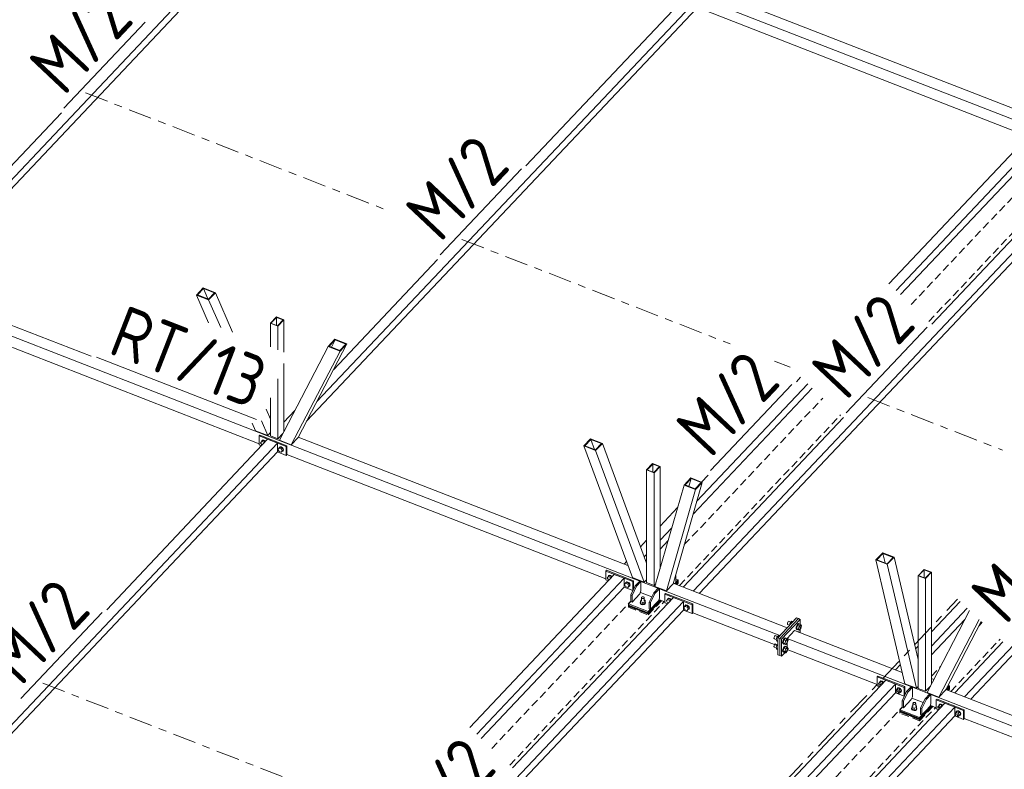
# Model space of a CAD drawing. Header units: millimetres. Extents: x -681 to 506, y -45 to 794.
# Tile 21 of 256: x -147 to -71, y 190 to 247. Entities that reach past the tile are written whole.
import ezdxf

# ---------------------------------------------------------------- set-up
doc = ezdxf.new("R2010")
doc.units = ezdxf.units.MM
doc.header["$LTSCALE"] = 0.6
for name, pattern in [('VERDECKT2', [1.5, 1, -0.5]), ('XKITLINE00', [0]), ('XKITLINE03', [6, 3, -1, 1, -1])]:
    doc.linetypes.add(name, pattern=pattern)
for name, color, linetype, lineweight in [('Bolt', 7, 'Continuous', 0), ('Part', 2, 'Continuous', 0), ('PartMark', 3, 'Continuous', 0), ('S-GRID', 1, 'Continuous', 0)]:
    doc.layers.add(name, color=color, linetype=linetype, lineweight=lineweight)
doc.styles.add('ISOCPEUR', font='ISOCPEUR.TTF')

msp = doc.modelspace()

# ---------------------------------------------------------------- linework, layer by layer
at = {"layer": 'Bolt', "color": 3, "linetype": 'XKITLINE00', "lineweight": 0}
for p, q in [((-128.705, 214.791), (-128.623, 214.887)), ((-128.623, 214.631), (-128.705, 214.791)), ((-128.644, 214.872), (-128.621, 214.941)), ((-128.642, 214.864), (-128.644, 214.872)), ((-128.551, 214.963), (-128.623, 214.887)), ((-128.623, 214.887), (-128.459, 214.822)), ((-128.579, 214.614), (-128.623, 214.631)), ((-128.621, 214.941), (-128.557, 214.974)), ((-128.621, 214.941), (-128.604, 214.96)), ((-128.539, 214.992), (-128.604, 214.96)), ((-128.557, 214.974), (-128.469, 214.961)), ((-128.386, 214.899), (-128.551, 214.963)), ((-128.451, 214.979), (-128.539, 214.992)), ((-128.469, 214.961), (-128.381, 214.905)), ((-128.386, 214.899), (-128.459, 214.822)), ((-128.459, 214.822), (-128.432, 214.77)), ((-128.364, 214.924), (-128.451, 214.979)), ((-128.36, 214.846), (-128.386, 214.899)), ((-128.381, 214.905), (-128.346, 214.86)), ((-128.329, 214.879), (-128.364, 214.924)), ((-127.375, 214.272), (-127.293, 214.368)), ((-127.293, 214.112), (-127.375, 214.272)), ((-127.315, 214.353), (-127.291, 214.422)), ((-127.313, 214.345), (-127.315, 214.353)), ((-127.221, 214.444), (-127.293, 214.368)), ((-127.293, 214.368), (-127.129, 214.304)), ((-127.129, 214.048), (-127.293, 214.112)), ((-127.291, 214.422), (-127.227, 214.455)), ((-127.291, 214.422), (-127.274, 214.441)), ((-127.209, 214.473), (-127.274, 214.441)), ((-127.227, 214.455), (-127.139, 214.442)), ((-127.057, 214.38), (-127.221, 214.444)), ((-127.122, 214.46), (-127.209, 214.473)), ((-127.139, 214.442), (-127.051, 214.386)), ((-127.057, 214.38), (-127.129, 214.304)), ((-127.129, 214.304), (-127.046, 214.144)), ((-127.046, 214.144), (-127.129, 214.048)), ((-127.057, 214.125), (-127.129, 214.048)), ((-127.034, 214.405), (-127.122, 214.46)), ((-127.051, 214.114), (-127.065, 214.116)), ((-126.974, 214.22), (-127.057, 214.38)), ((-126.974, 214.22), (-127.057, 214.125)), ((-127.051, 214.386), (-126.987, 214.304)), ((-126.987, 214.146), (-127.051, 214.114)), ((-126.974, 214.22), (-127.046, 214.144)), ((-126.969, 214.322), (-127.034, 214.405)), ((-126.987, 214.304), (-126.963, 214.216)), ((-126.963, 214.216), (-126.987, 214.146)), ((-126.987, 214.146), (-126.969, 214.165)), ((-126.946, 214.234), (-126.969, 214.322)), ((-126.969, 214.165), (-126.946, 214.234)), ((-102.013, 204.38), (-101.931, 204.475)), ((-101.931, 204.22), (-102.013, 204.38)), ((-101.952, 204.46), (-101.929, 204.53)), ((-101.95, 204.453), (-101.952, 204.46)), ((-101.859, 204.551), (-101.931, 204.475)), ((-101.931, 204.475), (-101.766, 204.411)), ((-101.887, 204.203), (-101.931, 204.22)), ((-101.929, 204.53), (-101.864, 204.562)), ((-101.929, 204.53), (-101.911, 204.548)), ((-101.847, 204.581), (-101.911, 204.548)), ((-101.864, 204.562), (-101.777, 204.549)), ((-101.694, 204.487), (-101.859, 204.551)), ((-101.759, 204.567), (-101.847, 204.581)), ((-101.777, 204.549), (-101.689, 204.494)), ((-101.694, 204.487), (-101.766, 204.411)), ((-101.766, 204.411), (-101.739, 204.359)), ((-101.671, 204.512), (-101.759, 204.567)), ((-101.667, 204.435), (-101.694, 204.487)), ((-101.689, 204.494), (-101.654, 204.449)), ((-101.637, 204.467), (-101.671, 204.512)), ((-100.683, 203.861), (-100.601, 203.956)), ((-100.622, 203.942), (-100.599, 204.011)), ((-100.62, 203.934), (-100.622, 203.942)), ((-100.529, 204.033), (-100.601, 203.956)), ((-100.601, 203.956), (-100.436, 203.892)), ((-100.599, 204.011), (-100.535, 204.044)), ((-100.599, 204.011), (-100.582, 204.029)), ((-100.517, 204.062), (-100.582, 204.029)), ((-100.535, 204.044), (-100.447, 204.03)), ((-100.364, 203.969), (-100.529, 204.033)), ((-100.429, 204.049), (-100.517, 204.062)), ((-100.447, 204.03), (-100.359, 203.975)), ((-100.364, 203.969), (-100.436, 203.892)), ((-100.341, 203.993), (-100.429, 204.049)), ((-100.282, 203.809), (-100.364, 203.969)), ((-100.359, 203.975), (-100.294, 203.892)), ((-100.277, 203.911), (-100.341, 203.993)), ((-100.601, 203.701), (-100.683, 203.861)), ((-100.436, 203.637), (-100.601, 203.701)), ((-100.436, 203.892), (-100.354, 203.732)), ((-100.354, 203.732), (-100.436, 203.637)), ((-100.364, 203.713), (-100.436, 203.637)), ((-100.359, 203.702), (-100.373, 203.704)), ((-100.282, 203.809), (-100.364, 203.713)), ((-100.294, 203.735), (-100.359, 203.702)), ((-100.282, 203.809), (-100.354, 203.732)), ((-100.294, 203.892), (-100.271, 203.804)), ((-100.271, 203.804), (-100.294, 203.735)), ((-100.294, 203.735), (-100.277, 203.753)), ((-100.254, 203.823), (-100.277, 203.911)), ((-100.277, 203.753), (-100.254, 203.823)), ((-99.484, 202.462), (-99.454, 202.528)), ((-99.458, 202.396), (-99.484, 202.462)), ((-99.484, 202.437), (-99.484, 202.462)), ((-99.484, 202.437), (-99.458, 202.37)), ((-99.454, 202.528), (-99.447, 202.532)), ((-99.443, 202.668), (-99.447, 202.544)), ((-99.447, 202.544), (-99.282, 202.48)), ((-99.447, 202.4), (-99.447, 202.544)), ((-99.443, 202.668), (-99.389, 202.686)), ((-99.389, 202.853), (-99.373, 202.888)), ((-99.376, 202.817), (-99.389, 202.853)), ((-99.389, 202.605), (-99.389, 202.853)), ((-99.336, 202.79), (-99.376, 202.817)), ((-99.373, 202.888), (-99.332, 202.914)), ((-99.281, 202.78), (-99.336, 202.79)), ((-99.332, 202.914), (-99.276, 202.922)), ((-99.114, 202.539), (-99.282, 202.48)), ((-99.282, 202.48), (-99.282, 202.336)), ((-99.225, 202.788), (-99.281, 202.78)), ((-99.276, 202.922), (-99.221, 202.912)), ((-99.183, 202.814), (-99.225, 202.788)), ((-99.221, 202.912), (-99.181, 202.885)), ((-99.167, 202.849), (-99.183, 202.814)), ((-99.181, 202.885), (-99.167, 202.849)), ((-99.167, 202.602), (-99.167, 202.849)), ((-99.167, 202.685), (-99.109, 202.663)), ((-99.109, 202.663), (-99.114, 202.539)), ((-99.114, 202.539), (-99.114, 202.395)), ((-99.114, 202.395), (-99.109, 202.519)), ((-99.109, 202.663), (-99.109, 202.519)), ((-99.109, 202.531), (-99.098, 202.523)), ((-99.073, 202.457), (-99.102, 202.391)), ((-99.102, 202.365), (-99.073, 202.431)), ((-99.098, 202.523), (-99.073, 202.457)), ((-99.073, 202.431), (-99.073, 202.457)), ((-97.454, 202.601), (-97.371, 202.697)), ((-97.371, 202.441), (-97.454, 202.601)), ((-97.393, 202.682), (-97.369, 202.751)), ((-97.391, 202.674), (-97.393, 202.682)), ((-97.299, 202.773), (-97.371, 202.697)), ((-97.371, 202.697), (-97.207, 202.633)), ((-97.327, 202.424), (-97.371, 202.441)), ((-97.369, 202.751), (-97.305, 202.784)), ((-97.369, 202.751), (-97.352, 202.77)), ((-97.288, 202.802), (-97.352, 202.77)), ((-97.305, 202.784), (-97.217, 202.771)), ((-97.135, 202.709), (-97.299, 202.773)), ((-97.2, 202.789), (-97.288, 202.802)), ((-97.217, 202.771), (-97.129, 202.715)), ((-97.135, 202.709), (-97.207, 202.633)), ((-97.207, 202.633), (-97.18, 202.58)), ((-97.112, 202.734), (-97.2, 202.789)), ((-97.108, 202.656), (-97.135, 202.709)), ((-97.129, 202.715), (-97.094, 202.671)), ((-97.077, 202.689), (-97.112, 202.734)), ((-99.385, 202.347), (-99.458, 202.396)), ((-99.458, 202.37), (-99.385, 202.321)), ((-99.447, 202.4), (-99.282, 202.336)), ((-99.283, 202.327), (-99.385, 202.347)), ((-99.385, 202.321), (-99.283, 202.302)), ((-99.179, 202.344), (-99.283, 202.327)), ((-99.283, 202.302), (-99.179, 202.318)), ((-99.282, 202.336), (-99.114, 202.395)), ((-99.102, 202.391), (-99.179, 202.344)), ((-99.179, 202.318), (-99.102, 202.365)), ((-96.124, 202.082), (-96.041, 202.178)), ((-96.041, 201.923), (-96.124, 202.082)), ((-96.063, 202.163), (-96.039, 202.233)), ((-96.061, 202.155), (-96.063, 202.163)), ((-95.969, 202.254), (-96.041, 202.178)), ((-96.041, 202.178), (-95.877, 202.114)), ((-95.877, 201.858), (-96.041, 201.923)), ((-96.039, 202.233), (-95.975, 202.265)), ((-96.039, 202.233), (-96.022, 202.251)), ((-95.958, 202.283), (-96.022, 202.251)), ((-95.975, 202.265), (-95.887, 202.252)), ((-95.805, 202.19), (-95.969, 202.254)), ((-95.87, 202.27), (-95.958, 202.283)), ((-95.887, 202.252), (-95.799, 202.197)), ((-95.805, 202.19), (-95.877, 202.114)), ((-95.877, 202.114), (-95.795, 201.954)), ((-95.795, 201.954), (-95.877, 201.858)), ((-95.805, 201.935), (-95.877, 201.858)), ((-95.782, 202.215), (-95.87, 202.27)), ((-95.799, 201.924), (-95.813, 201.926)), ((-95.723, 202.03), (-95.805, 202.19)), ((-95.723, 202.03), (-95.805, 201.935)), ((-95.799, 202.197), (-95.735, 202.114)), ((-95.735, 201.956), (-95.799, 201.924)), ((-95.723, 202.03), (-95.795, 201.954)), ((-95.718, 202.132), (-95.782, 202.215)), ((-95.735, 202.114), (-95.711, 202.026)), ((-95.711, 202.026), (-95.735, 201.956)), ((-95.735, 201.956), (-95.718, 201.975)), ((-95.694, 202.044), (-95.718, 202.132)), ((-95.718, 201.975), (-95.694, 202.044)), ((-88.115, 200.954), (-88.14, 200.89)), ((-88.08, 201.004), (-88.115, 200.954)), ((-88.046, 201.027), (-88.08, 201.004)), ((-88.046, 201.027), (-87.875, 200.961)), ((-87.975, 200.725), (-87.925, 200.908)), ((-87.925, 200.908), (-87.805, 201.035)), ((-87.925, 200.908), (-87.835, 200.873)), ((-87.805, 201.035), (-87.716, 201)), ((-88.14, 200.89), (-88.149, 200.829)), ((-88.149, 200.829), (-88.14, 200.788)), ((-88.14, 200.788), (-88.115, 200.777)), ((-88.115, 200.777), (-88.114, 200.777)), ((-88.115, 200.777), (-87.977, 200.723)), ((-87.468, 200.598), (-87.485, 200.486)), ((-87.485, 200.486), (-87.468, 200.411)), ((-87.422, 200.716), (-87.468, 200.598)), ((-87.468, 200.411), (-87.422, 200.391)), ((-87.447, 200.471), (-87.43, 200.583)), ((-87.43, 200.396), (-87.447, 200.471)), ((-87.38, 200.695), (-87.44, 200.479)), ((-87.44, 200.479), (-87.38, 200.389)), ((-87.44, 200.479), (-87.298, 200.423)), ((-87.43, 200.583), (-87.384, 200.701)), ((-87.384, 200.376), (-87.43, 200.396)), ((-87.358, 200.808), (-87.422, 200.716)), ((-87.422, 200.391), (-87.421, 200.392)), ((-87.422, 200.391), (-87.384, 200.376)), ((-87.384, 200.701), (-87.32, 200.793)), ((-87.37, 200.385), (-87.384, 200.376)), ((-87.26, 200.822), (-87.38, 200.695)), ((-87.38, 200.695), (-87.238, 200.64)), ((-87.38, 200.389), (-87.238, 200.334)), ((-87.295, 200.85), (-87.358, 200.808)), ((-87.32, 200.793), (-87.257, 200.835)), ((-87.308, 200.203), (-87.295, 200.212)), ((-87.298, 200.423), (-87.238, 200.64)), ((-87.238, 200.334), (-87.298, 200.423)), ((-87.295, 200.85), (-87.257, 200.835)), ((-87.295, 200.212), (-87.257, 200.197)), ((-87.27, 200.188), (-87.257, 200.197)), ((-87.26, 200.822), (-87.118, 200.767)), ((-87.257, 200.835), (-87.21, 200.816)), ((-87.257, 200.197), (-87.21, 200.177)), ((-87.238, 200.64), (-87.118, 200.767)), ((-87.118, 200.46), (-87.238, 200.334)), ((-87.21, 200.816), (-87.207, 200.802)), ((-87.21, 200.177), (-87.207, 200.164)), ((-87.118, 200.767), (-87.058, 200.677)), ((-87.058, 200.677), (-87.118, 200.46)), ((-89.178, 199.791), (-89.187, 199.73)), ((-89.187, 199.73), (-89.178, 199.689)), ((-89.152, 199.855), (-89.178, 199.791)), ((-89.178, 199.689), (-89.152, 199.678)), ((-89.118, 199.905), (-89.152, 199.855)), ((-89.152, 199.678), (-89.152, 199.678)), ((-89.152, 199.678), (-89.013, 199.624)), ((-89.083, 199.928), (-89.118, 199.905)), ((-89.083, 199.928), (-88.912, 199.862)), ((-88.962, 199.809), (-89.022, 199.592)), ((-89.022, 199.592), (-88.962, 199.502)), ((-89.022, 199.592), (-88.886, 199.539)), ((-88.842, 199.936), (-88.962, 199.809)), ((-88.962, 199.809), (-88.873, 199.774)), ((-88.962, 199.502), (-88.886, 199.473)), ((-88.842, 199.936), (-88.753, 199.901)), ((-88.506, 199.499), (-88.523, 199.387)), ((-88.459, 199.617), (-88.506, 199.499)), ((-88.485, 199.372), (-88.468, 199.484)), ((-88.418, 199.596), (-88.478, 199.38)), ((-88.468, 199.484), (-88.421, 199.602)), ((-88.396, 199.709), (-88.459, 199.617)), ((-88.421, 199.602), (-88.358, 199.694)), ((-88.298, 199.723), (-88.418, 199.596)), ((-88.418, 199.596), (-88.275, 199.541)), ((-88.332, 199.751), (-88.396, 199.709)), ((-88.358, 199.694), (-88.294, 199.736)), ((-88.335, 199.324), (-88.275, 199.541)), ((-88.332, 199.751), (-88.294, 199.736)), ((-88.298, 199.723), (-88.155, 199.668)), ((-88.294, 199.736), (-88.248, 199.717)), ((-88.275, 199.541), (-88.155, 199.668)), ((-88.248, 199.717), (-88.245, 199.703)), ((-88.155, 199.668), (-88.095, 199.578)), ((-88.095, 199.578), (-88.155, 199.361)), ((-89.178, 199.152), (-89.187, 199.091)), ((-89.187, 199.091), (-89.178, 199.05)), ((-89.152, 199.217), (-89.178, 199.152)), ((-89.178, 199.05), (-89.152, 199.04)), ((-89.118, 199.267), (-89.152, 199.217)), ((-89.152, 199.04), (-89.152, 199.04)), ((-89.152, 199.04), (-89.013, 198.985)), ((-89.083, 199.29), (-89.118, 199.267)), ((-89.083, 199.29), (-88.912, 199.223)), ((-88.962, 199.171), (-89.022, 198.954)), ((-89.022, 198.954), (-88.962, 198.864)), ((-89.022, 198.954), (-88.886, 198.901)), ((-88.886, 199.252), (-88.962, 199.171)), ((-88.962, 199.171), (-88.886, 199.141)), ((-88.962, 198.864), (-88.886, 198.834)), ((-88.523, 199.387), (-88.506, 199.312)), ((-88.506, 198.86), (-88.523, 198.749)), ((-88.523, 198.749), (-88.506, 198.673)), ((-88.506, 199.312), (-88.459, 199.292)), ((-88.459, 198.978), (-88.506, 198.86)), ((-88.506, 198.673), (-88.459, 198.654)), ((-88.468, 199.297), (-88.485, 199.372)), ((-88.485, 198.734), (-88.468, 198.846)), ((-88.468, 198.658), (-88.485, 198.734)), ((-88.478, 199.38), (-88.418, 199.29)), ((-88.478, 199.38), (-88.335, 199.324)), ((-88.418, 198.958), (-88.478, 198.741)), ((-88.478, 198.741), (-88.418, 198.652)), ((-88.478, 198.741), (-88.335, 198.686)), ((-88.421, 199.277), (-88.468, 199.297)), ((-88.468, 198.846), (-88.421, 198.963)), ((-88.421, 198.639), (-88.468, 198.658)), ((-88.459, 199.292), (-88.458, 199.293)), ((-88.459, 199.292), (-88.421, 199.277)), ((-88.396, 199.07), (-88.459, 198.978)), ((-88.459, 198.654), (-88.458, 198.654)), ((-88.459, 198.654), (-88.421, 198.639)), ((-88.408, 199.286), (-88.421, 199.277)), ((-88.421, 198.963), (-88.358, 199.056)), ((-88.408, 198.648), (-88.421, 198.639)), ((-88.418, 199.29), (-88.275, 199.234)), ((-88.298, 199.085), (-88.418, 198.958)), ((-88.418, 198.958), (-88.275, 198.902)), ((-88.418, 198.652), (-88.275, 198.596)), ((-88.332, 199.112), (-88.396, 199.07)), ((-88.358, 199.056), (-88.294, 199.098)), ((-88.275, 199.234), (-88.335, 199.324)), ((-88.335, 198.686), (-88.275, 198.902)), ((-88.275, 198.596), (-88.335, 198.686)), ((-88.332, 199.112), (-88.294, 199.098)), ((-88.298, 199.085), (-88.155, 199.029)), ((-88.294, 199.098), (-88.248, 199.078)), ((-88.155, 199.361), (-88.275, 199.234)), ((-88.275, 198.902), (-88.155, 199.029)), ((-88.155, 198.723), (-88.275, 198.596)), ((-88.248, 199.078), (-88.245, 199.064)), ((-88.155, 199.029), (-88.095, 198.94)), ((-88.095, 198.94), (-88.155, 198.723)), ((-81.054, 196.309), (-81.031, 196.379)), ((-81.053, 196.303), (-80.961, 196.4)), ((-81.031, 196.379), (-80.967, 196.411)), ((-81.031, 196.379), (-81.014, 196.397)), ((-80.949, 196.429), (-81.014, 196.397)), ((-80.967, 196.411), (-80.879, 196.398)), ((-80.796, 196.336), (-80.961, 196.4)), ((-80.861, 196.416), (-80.949, 196.429)), ((-80.879, 196.398), (-80.791, 196.343)), ((-80.774, 196.361), (-80.861, 196.416)), ((-80.739, 196.316), (-80.774, 196.361)), ((-81.135, 196.207), (-81.053, 196.303)), ((-81.106, 196.149), (-81.135, 196.207)), ((-81.112, 196.131), (-81.099, 196.169)), ((-81.099, 196.083), (-81.112, 196.131)), ((-81.099, 196.169), (-81.053, 196.217)), ((-81.099, 196.169), (-81.065, 196.186)), ((-81.065, 196.039), (-81.099, 196.083)), ((-81.065, 196.186), (-81.017, 196.179)), ((-81.024, 196.013), (-81.065, 196.039)), ((-81.053, 196.303), (-81.054, 196.309)), ((-80.889, 196.238), (-81.053, 196.303)), ((-81.017, 196.179), (-80.97, 196.149)), ((-80.97, 196.149), (-80.937, 196.107)), ((-80.889, 196.238), (-80.796, 196.336)), ((-80.862, 196.186), (-80.889, 196.238)), ((-80.769, 196.284), (-80.796, 196.336)), ((-80.791, 196.343), (-80.756, 196.298)), ((-79.806, 195.688), (-79.723, 195.784)), ((-79.776, 195.631), (-79.806, 195.688)), ((-79.782, 195.612), (-79.769, 195.65)), ((-79.769, 195.565), (-79.782, 195.612)), ((-79.769, 195.65), (-79.723, 195.699)), ((-79.769, 195.65), (-79.735, 195.667)), ((-79.735, 195.667), (-79.687, 195.66)), ((-79.725, 195.79), (-79.701, 195.86)), ((-79.723, 195.784), (-79.725, 195.79)), ((-79.723, 195.784), (-79.631, 195.881)), ((-79.723, 195.784), (-79.559, 195.72)), ((-79.701, 195.86), (-79.637, 195.892)), ((-79.701, 195.86), (-79.684, 195.878)), ((-79.687, 195.66), (-79.64, 195.63)), ((-79.619, 195.911), (-79.684, 195.878)), ((-79.64, 195.63), (-79.605, 195.586)), ((-79.637, 195.892), (-79.549, 195.879)), ((-79.467, 195.817), (-79.631, 195.881)), ((-79.532, 195.898), (-79.619, 195.911)), ((-79.559, 195.72), (-79.467, 195.817)), ((-79.559, 195.72), (-79.477, 195.56)), ((-79.549, 195.879), (-79.461, 195.824)), ((-79.444, 195.842), (-79.532, 195.898)), ((-79.477, 195.56), (-79.384, 195.658)), ((-79.384, 195.658), (-79.467, 195.817)), ((-79.467, 195.562), (-79.384, 195.658)), ((-79.461, 195.824), (-79.397, 195.741)), ((-79.379, 195.759), (-79.444, 195.842)), ((-79.397, 195.741), (-79.373, 195.653)), ((-79.373, 195.653), (-79.397, 195.584)), ((-79.397, 195.584), (-79.379, 195.602)), ((-79.356, 195.672), (-79.379, 195.759)), ((-79.379, 195.602), (-79.356, 195.672)), ((-79.735, 195.52), (-79.769, 195.565)), ((-79.687, 195.49), (-79.735, 195.52)), ((-79.64, 195.483), (-79.687, 195.49)), ((-79.605, 195.501), (-79.64, 195.483)), ((-79.625, 195.49), (-79.559, 195.464)), ((-79.605, 195.586), (-79.592, 195.538)), ((-79.605, 195.501), (-79.559, 195.549)), ((-79.592, 195.538), (-79.605, 195.501)), ((-79.559, 195.464), (-79.467, 195.562)), ((-79.559, 195.464), (-79.477, 195.56)), ((-79.461, 195.551), (-79.475, 195.553)), ((-79.397, 195.584), (-79.461, 195.551)), ((-78.583, 194.31), (-78.553, 194.376)), ((-78.558, 194.244), (-78.583, 194.31)), ((-78.583, 194.285), (-78.583, 194.31)), ((-78.583, 194.285), (-78.558, 194.218)), ((-78.484, 194.194), (-78.558, 194.244)), ((-78.558, 194.218), (-78.484, 194.169)), ((-78.553, 194.376), (-78.546, 194.38)), ((-78.542, 194.515), (-78.546, 194.392)), ((-78.546, 194.392), (-78.382, 194.327)), ((-78.546, 194.248), (-78.546, 194.392)), ((-78.546, 194.248), (-78.382, 194.184)), ((-78.542, 194.515), (-78.489, 194.534)), ((-78.489, 194.7), (-78.473, 194.736)), ((-78.475, 194.664), (-78.489, 194.7)), ((-78.489, 194.453), (-78.489, 194.7)), ((-78.382, 194.175), (-78.484, 194.194)), ((-78.484, 194.169), (-78.382, 194.15)), ((-78.435, 194.638), (-78.475, 194.664)), ((-78.473, 194.736), (-78.431, 194.761)), ((-78.38, 194.627), (-78.435, 194.638)), ((-78.431, 194.761), (-78.375, 194.77)), ((-78.213, 194.387), (-78.382, 194.327)), ((-78.382, 194.327), (-78.382, 194.184)), ((-78.382, 194.184), (-78.213, 194.243)), ((-78.279, 194.191), (-78.382, 194.175)), ((-78.382, 194.15), (-78.279, 194.166)), ((-78.324, 194.636), (-78.38, 194.627)), ((-78.375, 194.77), (-78.32, 194.76)), ((-78.283, 194.662), (-78.324, 194.636)), ((-78.32, 194.76), (-78.28, 194.733)), ((-78.267, 194.697), (-78.283, 194.662)), ((-78.28, 194.733), (-78.267, 194.697)), ((-78.202, 194.239), (-78.279, 194.191)), ((-78.279, 194.166), (-78.202, 194.213)), ((-78.267, 194.45), (-78.267, 194.697)), ((-78.267, 194.533), (-78.209, 194.511)), ((-78.209, 194.511), (-78.213, 194.387)), ((-78.213, 194.387), (-78.213, 194.243)), ((-78.213, 194.243), (-78.209, 194.367)), ((-78.209, 194.511), (-78.209, 194.367)), ((-78.209, 194.378), (-78.198, 194.371)), ((-78.172, 194.304), (-78.202, 194.239)), ((-78.202, 194.213), (-78.172, 194.279)), ((-78.198, 194.371), (-78.172, 194.304)), ((-78.172, 194.279), (-78.172, 194.304)), ((-76.576, 194.428), (-76.494, 194.524)), ((-76.546, 194.371), (-76.576, 194.428)), ((-76.552, 194.352), (-76.54, 194.39)), ((-76.54, 194.305), (-76.552, 194.352)), ((-76.54, 194.39), (-76.494, 194.439)), ((-76.54, 194.39), (-76.505, 194.408)), ((-76.505, 194.26), (-76.54, 194.305)), ((-76.505, 194.408), (-76.457, 194.401)), ((-76.465, 194.235), (-76.505, 194.26)), ((-76.495, 194.531), (-76.471, 194.6)), ((-76.493, 194.524), (-76.495, 194.531)), ((-76.494, 194.524), (-76.401, 194.622)), ((-76.329, 194.46), (-76.494, 194.524)), ((-76.471, 194.6), (-76.407, 194.633)), ((-76.471, 194.6), (-76.454, 194.618)), ((-76.457, 194.401), (-76.41, 194.371)), ((-76.39, 194.651), (-76.454, 194.618)), ((-76.41, 194.371), (-76.377, 194.328)), ((-76.407, 194.633), (-76.319, 194.619)), ((-76.237, 194.558), (-76.401, 194.622)), ((-76.302, 194.638), (-76.39, 194.651)), ((-76.329, 194.46), (-76.237, 194.558)), ((-76.302, 194.407), (-76.329, 194.46)), ((-76.319, 194.619), (-76.231, 194.564)), ((-76.214, 194.582), (-76.302, 194.638)), ((-76.21, 194.505), (-76.237, 194.558)), ((-76.231, 194.564), (-76.196, 194.519)), ((-76.179, 194.538), (-76.214, 194.582)), ((-75.164, 194.005), (-75.072, 194.103)), ((-75.141, 194.081), (-75.077, 194.114)), ((-75.141, 194.081), (-75.124, 194.1)), ((-75.06, 194.132), (-75.124, 194.1)), ((-75.077, 194.114), (-74.989, 194.101)), ((-74.907, 194.039), (-75.072, 194.103)), ((-74.972, 194.119), (-75.06, 194.132)), ((-74.989, 194.101), (-74.901, 194.045)), ((-74.884, 194.064), (-74.972, 194.119)), ((-75.246, 193.91), (-75.164, 194.005)), ((-75.216, 193.852), (-75.246, 193.91)), ((-75.223, 193.834), (-75.21, 193.871)), ((-75.21, 193.786), (-75.223, 193.834)), ((-75.21, 193.871), (-75.164, 193.92)), ((-75.21, 193.871), (-75.175, 193.889)), ((-75.175, 193.742), (-75.21, 193.786)), ((-75.175, 193.889), (-75.128, 193.882)), ((-75.128, 193.712), (-75.175, 193.742)), ((-75.165, 194.012), (-75.141, 194.081)), ((-75.163, 194.006), (-75.165, 194.012)), ((-75.164, 194.005), (-74.999, 193.941)), ((-75.128, 193.882), (-75.08, 193.852)), ((-75.08, 193.704), (-75.128, 193.712)), ((-75.08, 193.852), (-75.045, 193.807)), ((-75.045, 193.722), (-75.08, 193.704)), ((-75.066, 193.712), (-74.999, 193.686)), ((-75.045, 193.807), (-75.033, 193.76)), ((-75.045, 193.722), (-74.999, 193.771)), ((-75.033, 193.76), (-75.045, 193.722)), ((-74.999, 193.941), (-74.907, 194.039)), ((-74.999, 193.941), (-74.917, 193.781)), ((-74.999, 193.686), (-74.907, 193.784)), ((-74.999, 193.686), (-74.917, 193.781)), ((-74.917, 193.781), (-74.825, 193.879)), ((-74.901, 193.773), (-74.915, 193.775)), ((-74.825, 193.879), (-74.907, 194.039)), ((-74.907, 193.784), (-74.825, 193.879)), ((-74.901, 194.045), (-74.837, 193.963)), ((-74.837, 193.805), (-74.901, 193.773)), ((-74.82, 193.981), (-74.884, 194.064)), ((-74.837, 193.963), (-74.814, 193.875)), ((-74.814, 193.875), (-74.837, 193.805)), ((-74.837, 193.805), (-74.82, 193.823)), ((-74.796, 193.893), (-74.82, 193.981)), ((-74.82, 193.823), (-74.796, 193.893))]:
    msp.add_line(p, q, dxfattribs=at)
at = {"layer": 'Part', "color": 2, "linetype": 'XKITLINE00', "lineweight": 0}
for p, q in [((-150.879, 270.947), (-67.143, 238.285)), ((-151.463, 231.262), (-124.099, 260.248)), ((-151.1, 230.966), (-124.099, 259.567)), ((-124.383, 217.957), (-95.127, 248.947)), ((-108.281, 236.115), (-95.887, 249.244)), ((-93.529, 249.413), (-68.145, 239.512)), ((-125.173, 216.439), (-95.127, 248.266)), ((-94.405, 248.068), (-69.86, 238.494)), ((-150.454, 233.432), (-144.053, 240.212)), ((-80.328, 227.039), (-69.195, 238.832)), ((-79.778, 226.52), (-68.435, 238.536)), ((-79.438, 226.2), (-68.435, 237.855)), ((-183.158, 236.754), (-99.422, 204.093)), ((-95.403, 203.361), (-63.876, 236.757)), ((-77.029, 223.925), (-64.635, 237.054)), ((-94.933, 203.177), (-63.876, 236.076)), ((-123.105, 220.413), (-115.081, 228.912)), ((-42.978, 228.606), (-74.505, 195.209)), ((-74.036, 195.026), (-42.978, 227.925)), ((-133.134, 226.718), (-133.653, 226.168)), ((-133.134, 226.718), (-132.19, 226.349)), ((-154.875, 226.558), (-141.765, 221.444)), ((-133.653, 226.168), (-132.709, 225.8)), ((-133.653, 226.168), (-132.726, 224.037)), ((-133.572, 226.178), (-133.11, 226.667)), ((-133.572, 226.178), (-132.732, 225.851)), ((-133.11, 226.667), (-132.761, 225.862)), ((-132.271, 226.339), (-133.11, 226.667)), ((-132.732, 225.851), (-132.271, 226.339)), ((-132.19, 226.349), (-132.709, 225.8)), ((-130.869, 223.312), (-132.19, 226.349)), ((-155.656, 225.176), (-128.831, 214.713)), ((-132.709, 225.8), (-131.782, 223.668)), ((-127.495, 224.476), (-127.956, 223.988)), ((-127.91, 223.995), (-127.484, 224.447)), ((-127.495, 224.476), (-126.925, 224.254)), ((-127.484, 224.447), (-127.484, 223.829)), ((-126.971, 224.247), (-127.484, 224.447)), ((-127.956, 223.988), (-127.956, 222.176)), ((-127.956, 223.988), (-127.386, 223.765)), ((-127.91, 223.995), (-127.397, 223.795)), ((-127.397, 223.795), (-126.971, 224.247)), ((-126.925, 224.254), (-127.386, 223.765)), ((-127.386, 223.765), (-127.386, 221.954)), ((-126.925, 221.774), (-126.925, 224.254)), ((-123.505, 222.21), (-127.262, 214.993)), ((-122.069, 222.402), (-125.826, 215.185)), ((-122.986, 222.759), (-123.505, 222.21)), ((-123.505, 222.21), (-122.588, 221.852)), ((-123.425, 222.22), (-122.964, 222.709)), ((-123.425, 222.22), (-122.61, 221.903)), ((-122.964, 222.709), (-123.253, 222.153)), ((-122.986, 222.759), (-122.069, 222.402)), ((-122.149, 222.391), (-122.964, 222.709)), ((-122.61, 221.903), (-122.149, 222.391)), ((-122.588, 221.852), (-122.069, 222.402)), ((-122.588, 221.852), (-126.345, 214.636)), ((-126.925, 215.64), (-126.925, 220.879)), ((-127.386, 219.697), (-127.386, 215.084)), ((-95.136, 210.252), (-86.578, 219.317)), ((-87.458, 219.486), (-87.128, 219.836)), ((-95.415, 209.275), (-86.238, 218.996)), ((-127.956, 218.236), (-127.956, 215.306)), ((-127.956, 216.612), (-128.29, 217.38)), ((-126.925, 216.366), (-126.083, 217.258)), ((-129.354, 216.281), (-129.107, 215.713)), ((-128.648, 216.461), (-128.163, 215.345)), ((-96.163, 203.657), (-83.829, 216.722)), ((-128.163, 215.345), (-129.107, 215.713)), ((-128.774, 215.371), (-128.831, 215.31)), ((-128.831, 215.31), (-126.742, 214.495)), ((-128.831, 214.629), (-128.831, 215.31)), ((-126.684, 214.556), (-128.774, 215.371)), ((-128.163, 215.345), (-127.956, 215.564)), ((-127.004, 215.488), (-127.386, 215.084)), ((-126.925, 215.656), (-126.918, 215.653)), ((-156.662, 183.764), (-127.407, 214.754)), ((-140.56, 201.922), (-128.166, 215.051)), ((-128.831, 214.629), (-128.636, 214.553)), ((-127.407, 214.754), (-128.166, 215.051)), ((-127.386, 215.084), (-127.956, 215.306)), ((-127.407, 214.073), (-127.407, 214.754)), ((-127.262, 214.993), (-126.345, 214.636)), ((-126.684, 214.556), (-126.742, 214.495)), ((-126.684, 213.875), (-126.684, 214.556)), ((-126.345, 214.636), (-125.826, 215.185)), ((-125.808, 215.22), (-100.425, 205.319)), ((-103.31, 215.085), (-103.829, 214.535)), ((-103.749, 214.546), (-103.288, 215.034)), ((-103.31, 215.085), (-102.393, 214.727)), ((-103.288, 215.034), (-102.999, 214.253)), ((-102.473, 214.716), (-103.288, 215.034)), ((-102.934, 214.228), (-102.473, 214.716)), ((-102.393, 214.727), (-102.912, 214.178)), ((-98.984, 205.497), (-102.393, 214.727)), ((-157.453, 182.246), (-127.407, 214.073)), ((-127.407, 214.073), (-126.742, 213.814)), ((-126.742, 214.495), (-126.742, 213.814)), ((-126.742, 213.814), (-126.684, 213.875)), ((-126.684, 213.875), (-102.139, 204.301)), ((-103.829, 214.535), (-102.912, 214.178)), ((-103.829, 214.535), (-100.082, 204.392)), ((-103.749, 214.546), (-102.934, 214.228)), ((-102.912, 214.178), (-99.166, 204.034)), ((-98.523, 213.176), (-98.984, 212.687)), ((-98.938, 212.694), (-98.512, 213.146)), ((-98.523, 213.176), (-97.953, 212.953)), ((-98.512, 213.146), (-98.512, 212.528)), ((-97.999, 212.946), (-98.512, 213.146)), ((-98.984, 212.687), (-98.984, 204.005)), ((-98.984, 212.687), (-98.414, 212.465)), ((-98.938, 212.694), (-98.425, 212.494)), ((-98.425, 212.494), (-97.999, 212.946)), ((-97.953, 212.953), (-98.414, 212.465)), ((-98.414, 212.465), (-98.414, 203.783)), ((-97.953, 205.082), (-97.953, 212.953)), ((-94.761, 211.75), (-94.259, 212.283)), ((-96.108, 211.524), (-98.345, 203.714)), ((-94.712, 211.731), (-96.948, 203.921)), ((-95.59, 212.073), (-96.108, 211.524)), ((-96.108, 211.524), (-95.231, 211.181)), ((-96.031, 211.535), (-95.57, 212.024)), ((-96.031, 211.535), (-95.251, 211.231)), ((-95.57, 212.024), (-95.742, 211.423)), ((-95.59, 212.073), (-94.712, 211.731)), ((-94.79, 211.719), (-95.57, 212.024)), ((-95.251, 211.231), (-94.79, 211.719)), ((-95.231, 211.181), (-94.712, 211.731)), ((-95.231, 211.181), (-97.467, 203.372)), ((-97.953, 208.369), (-96.602, 209.801)), ((-97.953, 207.268), (-97.054, 208.22)), ((-99.457, 206.777), (-98.984, 207.277)), ((-97.953, 206.587), (-97.334, 207.243)), ((-80.811, 206.309), (-81.33, 205.759)), ((-81.252, 205.771), (-80.791, 206.259)), ((-80.811, 206.309), (-79.934, 205.967)), ((-80.791, 206.259), (-80.619, 205.524)), ((-80.011, 205.955), (-80.791, 206.259)), ((-100.723, 205.435), (-100.539, 205.63)), ((-99.164, 205.985), (-98.984, 206.176)), ((-81.33, 205.759), (-80.453, 205.417)), ((-81.33, 205.759), (-79.094, 196.205)), ((-81.252, 205.771), (-80.473, 205.467)), ((-80.473, 205.467), (-80.011, 205.955)), ((-79.934, 205.967), (-80.453, 205.417)), ((-78.089, 198.086), (-79.934, 205.967)), ((-102.082, 204.96), (-102.139, 204.899)), ((-102.139, 204.899), (-100.049, 204.084)), ((-102.139, 204.218), (-102.139, 204.899)), ((-99.992, 204.145), (-102.082, 204.96)), ((-80.453, 205.417), (-78.216, 195.863)), ((-77.628, 205.026), (-78.089, 204.537)), ((-78.043, 204.544), (-77.617, 204.996)), ((-77.628, 205.026), (-77.058, 204.803)), ((-77.617, 204.996), (-77.617, 204.378)), ((-77.104, 204.796), (-77.617, 204.996)), ((-77.53, 204.344), (-77.104, 204.796)), ((-77.519, 204.315), (-77.058, 204.803)), ((-77.058, 204.803), (-77.058, 196.193)), ((-112.607, 192.847), (-101.474, 204.639)), ((-112.057, 192.328), (-100.714, 204.343)), ((-102.139, 204.218), (-101.944, 204.142)), ((-100.714, 204.343), (-101.474, 204.639)), ((-100.714, 203.662), (-100.714, 204.343)), ((-99.166, 204.034), (-100.082, 204.392)), ((-99.992, 204.145), (-100.049, 204.084)), ((-100.049, 204.084), (-100.049, 203.403)), ((-99.992, 203.499), (-99.992, 204.145)), ((-99.517, 204.13), (-99.862, 203.763)), ((-99.422, 204.093), (-99.767, 203.726)), ((-99.422, 204.093), (-99.517, 204.13)), ((-99.422, 203.369), (-99.422, 204.093)), ((-99.422, 204.092), (-97.997, 203.537)), ((-99.166, 204.034), (-98.984, 204.227)), ((-98.414, 203.783), (-98.984, 204.005)), ((-96.938, 203.959), (-88.156, 200.534)), ((-96.833, 203.918), (-96.555, 204.212)), ((-96.728, 204.029), (-96.833, 203.918)), ((-96.774, 203.895), (-96.555, 204.127)), ((-96.774, 203.895), (-96.555, 204.127)), ((-96.774, 203.895), (-96.555, 204.127)), ((-96.728, 204.54), (-96.772, 204.536)), ((-96.767, 204.555), (-96.728, 204.54)), ((-96.762, 203.891), (-96.555, 204.11)), ((-96.762, 203.891), (-96.555, 204.11)), ((-96.745, 203.884), (-96.555, 204.084)), ((-96.745, 203.884), (-96.555, 204.084)), ((-96.728, 204.54), (-96.728, 204.029)), ((-96.728, 204.28), (-96.555, 204.212)), ((-96.715, 203.872), (-96.555, 204.042)), ((-96.715, 203.872), (-96.555, 204.042)), ((-96.555, 204.127), (-96.556, 204.127)), ((-96.555, 204.127), (-96.556, 204.127)), ((-96.555, 204.212), (-96.555, 204.127)), ((-96.555, 204.042), (-96.555, 204.127)), ((-96.555, 204.11), (-96.555, 204.127)), ((-96.555, 204.11), (-96.555, 204.084)), ((-96.555, 204.084), (-96.555, 204.042)), ((-78.089, 204.537), (-77.519, 204.315)), ((-78.089, 204.537), (-78.089, 195.855)), ((-78.043, 204.544), (-77.53, 204.344)), ((-77.519, 204.315), (-77.519, 195.633)), ((-111.717, 192.007), (-100.714, 203.662)), ((-100.714, 203.662), (-100.049, 203.403)), ((-99.862, 203.763), (-100.208, 203.057)), ((-99.767, 203.726), (-100.113, 203.02)), ((-100.049, 203.403), (-100.028, 203.426)), ((-99.862, 203.763), (-99.767, 203.726)), ((-99.508, 203.15), (-99.422, 203.369)), ((-99.465, 203.258), (-98.581, 202.914)), ((-98.438, 203.208), (-98.783, 202.501)), ((-98.092, 203.574), (-98.438, 203.208)), ((-98.438, 203.208), (-98.343, 203.171)), ((-98.286, 203.919), (-98.414, 203.783)), ((-98.345, 203.714), (-97.467, 203.372)), ((-97.997, 203.537), (-98.343, 203.171)), ((-97.997, 203.537), (-98.092, 203.574)), ((-97.997, 203.537), (-88.732, 199.923)), ((-97.997, 202.813), (-97.997, 203.537)), ((-97.522, 203.181), (-97.58, 203.12)), ((-95.432, 202.366), (-97.522, 203.181)), ((-97.467, 203.372), (-96.948, 203.921)), ((-127.682, 169.168), (-96.155, 202.564)), ((-109.308, 189.733), (-96.915, 202.861)), ((-100.208, 202.546), (-100.381, 202.363)), ((-100.113, 203.02), (-100.208, 203.057)), ((-100.208, 203.057), (-100.208, 202.546)), ((-100.113, 202.509), (-100.208, 202.546)), ((-99.508, 203.15), (-100.113, 202.509)), ((-100.113, 202.509), (-100.113, 203.02)), ((-98.861, 201.77), (-97.996, 202.686)), ((-98.861, 201.685), (-97.938, 202.663)), ((-98.688, 202.464), (-98.783, 202.501)), ((-98.783, 202.501), (-98.783, 201.99)), ((-98.343, 203.171), (-98.688, 202.464)), ((-98.083, 202.594), (-98.688, 201.953)), ((-98.688, 201.953), (-98.688, 202.464)), ((-97.938, 202.663), (-98.452, 202.118)), ((-97.938, 202.663), (-98.452, 202.118)), ((-98.452, 202.101), (-97.926, 202.658)), ((-98.452, 202.101), (-97.926, 202.658)), ((-98.452, 202.075), (-97.908, 202.651)), ((-98.452, 202.075), (-97.908, 202.651)), ((-98.452, 202.033), (-97.879, 202.64)), ((-98.452, 202.033), (-97.879, 202.64)), ((-98.083, 202.594), (-97.997, 202.813)), ((-98.04, 202.703), (-97.997, 202.686)), ((-97.996, 202.685), (-97.58, 202.523)), ((-97.58, 203.12), (-95.49, 202.305)), ((-97.58, 202.439), (-97.58, 203.12)), ((-97.58, 202.439), (-97.385, 202.363)), ((-96.155, 202.564), (-96.915, 202.861)), ((-96.155, 201.884), (-96.155, 202.564)), ((-77.058, 200.215), (-74.846, 202.558)), ((-127.213, 168.984), (-96.155, 201.884)), ((-100.381, 202.363), (-98.861, 201.77)), ((-100.381, 202.278), (-100.381, 202.363)), ((-98.861, 201.685), (-100.381, 202.278)), ((-100.378, 202.276), (-100.378, 202.276)), ((-100.378, 202.276), (-98.861, 201.685)), ((-100.378, 202.191), (-100.378, 202.276)), ((-100.378, 202.276), (-100.378, 202.276)), ((-100.378, 202.276), (-98.861, 201.685)), ((-100.378, 202.259), (-100.378, 202.276)), ((-98.861, 201.667), (-100.378, 202.259)), ((-100.378, 202.259), (-100.378, 202.234)), ((-100.378, 202.259), (-98.861, 201.667)), ((-98.861, 201.642), (-100.378, 202.234)), ((-100.378, 202.234), (-100.378, 202.191)), ((-100.378, 202.234), (-98.861, 201.642)), ((-100.378, 202.191), (-98.861, 201.599)), ((-100.378, 202.191), (-98.861, 201.599)), ((-98.578, 201.984), (-98.861, 201.685)), ((-98.578, 201.984), (-98.861, 201.685)), ((-98.578, 201.967), (-98.861, 201.667)), ((-98.861, 201.667), (-98.578, 201.967)), ((-98.578, 201.941), (-98.861, 201.642)), ((-98.861, 201.642), (-98.578, 201.941)), ((-98.861, 201.599), (-98.578, 201.899)), ((-98.861, 201.599), (-98.578, 201.899)), ((-98.861, 201.77), (-98.861, 201.685)), ((-98.861, 201.685), (-98.861, 201.599)), ((-98.861, 201.685), (-98.861, 201.667)), ((-98.861, 201.667), (-98.861, 201.642)), ((-98.688, 201.953), (-98.783, 201.99)), ((-98.578, 201.899), (-98.578, 201.984)), ((-98.578, 201.967), (-98.578, 201.984)), ((-98.578, 201.941), (-98.578, 201.967)), ((-98.578, 201.899), (-98.578, 201.941)), ((-98.511, 202.056), (-98.452, 202.033)), ((-98.511, 202.056), (-98.452, 202.033)), ((-98.481, 202.087), (-98.452, 202.075)), ((-98.481, 202.087), (-98.452, 202.075)), ((-98.464, 202.106), (-98.452, 202.101)), ((-98.464, 202.106), (-98.452, 202.101)), ((-98.452, 202.118), (-98.452, 202.033)), ((-98.452, 202.118), (-98.452, 202.101)), ((-98.452, 202.075), (-98.452, 202.101)), ((-98.452, 202.033), (-98.452, 202.075)), ((-96.155, 201.884), (-95.49, 201.624)), ((-95.432, 202.366), (-95.49, 202.305)), ((-95.49, 202.305), (-95.49, 201.624)), ((-95.49, 201.624), (-95.432, 201.685)), ((-95.432, 201.685), (-95.432, 202.366)), ((-95.432, 201.685), (-88.886, 199.132)), ((-74.114, 201.867), (-77.395, 195.543)), ((-77.058, 199.114), (-74.296, 202.039)), ((-98.861, 201.642), (-98.861, 201.599)), ((-87.445, 201.287), (-88.886, 199.761)), ((-87.302, 201.232), (-88.743, 199.705)), ((-87.299, 201.23), (-88.74, 199.704)), ((-88.597, 199.648), (-87.156, 201.175)), ((-87.445, 201.287), (-87.302, 201.232)), ((-87.302, 201.232), (-87.302, 201.227)), ((-87.156, 201.175), (-87.299, 201.23)), ((-87.156, 200.144), (-87.156, 201.175)), ((-77.058, 198.433), (-74.478, 201.166)), ((-73.374, 201.169), (-76.479, 195.185)), ((-73.217, 201.021), (-75.96, 195.735)), ((-87.589, 200.312), (-88.165, 199.702)), ((-87.589, 200.312), (-79.298, 197.079)), ((-88.886, 199.761), (-88.743, 199.705)), ((-88.886, 198.441), (-88.886, 199.761)), ((-88.743, 199.705), (-88.743, 198.386)), ((-88.74, 199.704), (-88.597, 199.648)), ((-88.74, 198.385), (-88.74, 199.704)), ((-88.597, 199.648), (-88.597, 198.329)), ((-88.165, 199.702), (-78.527, 195.943)), ((-88.165, 199.702), (-88.165, 198.851)), ((-71.547, 199.444), (-75.265, 195.506)), ((-88.597, 198.329), (-88.121, 198.834)), ((-88.165, 198.851), (-81.241, 196.15)), ((-78.284, 198.917), (-78.089, 199.123)), ((-88.886, 198.441), (-88.743, 198.386)), ((-88.743, 198.386), (-88.74, 198.389)), ((-88.74, 198.385), (-88.597, 198.329)), ((-79.825, 197.284), (-79.441, 197.69)), ((-92.97, 183.36), (-80.576, 196.488)), ((-81.184, 196.808), (-81.241, 196.747)), ((-81.241, 196.747), (-79.152, 195.932)), ((-81.241, 196.067), (-81.241, 196.747)), ((-79.094, 195.993), (-81.184, 196.808)), ((-80.576, 196.488), (-79.816, 196.192)), ((-77.058, 196.607), (-76.879, 196.537)), ((-99.775, 175.05), (-79.816, 196.192)), ((-81.241, 196.067), (-81.046, 195.99)), ((-79.816, 195.511), (-79.816, 196.192)), ((-78.968, 195.613), (-79.314, 194.907)), ((-79.094, 195.993), (-79.152, 195.932)), ((-79.152, 195.932), (-79.152, 195.251)), ((-78.216, 195.863), (-79.094, 196.205)), ((-79.094, 195.356), (-79.094, 195.993)), ((-78.622, 195.98), (-78.968, 195.613)), ((-78.968, 195.613), (-78.873, 195.576)), ((-78.527, 195.943), (-78.873, 195.576)), ((-78.527, 195.943), (-78.622, 195.98)), ((-78.527, 195.943), (-77.102, 195.387)), ((-78.527, 195.219), (-78.527, 195.943)), ((-78.216, 195.863), (-78.089, 195.998)), ((-78.089, 195.855), (-77.519, 195.633)), ((-77.519, 195.633), (-77.14, 196.035)), ((-77.058, 196.205), (-77.053, 196.203)), ((-76.479, 195.185), (-75.96, 195.735)), ((-75.942, 195.77), (-50.56, 185.869)), ((-75.939, 195.768), (-75.661, 196.062)), ((-75.834, 195.879), (-75.938, 195.768)), ((-75.88, 195.745), (-75.661, 195.977)), ((-75.871, 195.742), (-75.664, 195.961)), ((-75.871, 195.742), (-75.664, 195.961)), ((-75.853, 195.735), (-75.664, 195.935)), ((-75.853, 195.735), (-75.664, 195.935)), ((-75.834, 195.978), (-75.834, 195.879)), ((-75.824, 195.724), (-75.664, 195.893)), ((-75.824, 195.724), (-75.664, 195.893)), ((-75.768, 196.104), (-75.661, 196.062)), ((-75.664, 195.961), (-75.664, 195.974)), ((-75.664, 195.893), (-75.664, 195.974)), ((-75.664, 195.961), (-75.664, 195.935)), ((-75.664, 195.935), (-75.664, 195.893)), ((-75.661, 196.062), (-75.661, 195.977)), ((-99.435, 174.729), (-79.816, 195.511)), ((-79.816, 195.511), (-79.152, 195.251)), ((-79.219, 194.87), (-79.314, 194.907)), ((-79.314, 194.907), (-79.314, 194.396)), ((-78.873, 195.576), (-79.219, 194.87)), ((-78.614, 195), (-79.219, 194.359)), ((-79.219, 194.359), (-79.219, 194.87)), ((-79.152, 195.251), (-79.138, 195.265)), ((-78.614, 195), (-78.527, 195.219)), ((-78.571, 195.108), (-77.687, 194.764)), ((-77.543, 195.058), (-77.889, 194.351)), ((-77.448, 195.021), (-77.794, 194.314)), ((-77.197, 195.424), (-77.543, 195.058)), ((-77.543, 195.058), (-77.448, 195.021)), ((-77.102, 195.387), (-77.448, 195.021)), ((-77.395, 195.543), (-76.479, 195.185)), ((-77.102, 195.387), (-77.197, 195.424)), ((-77.102, 195.387), (6.261, 162.871)), ((-77.102, 194.663), (-77.102, 195.387)), ((-76.624, 195.03), (-76.682, 194.969)), ((-76.682, 194.969), (-74.592, 194.154)), ((-76.682, 194.288), (-76.682, 194.969)), ((-74.534, 194.215), (-76.624, 195.03)), ((-75.257, 194.413), (-106.785, 161.016)), ((-76.017, 194.71), (-97.026, 172.455)), ((-79.487, 194.213), (-79.314, 194.396)), ((-77.967, 193.62), (-79.487, 194.213)), ((-79.487, 194.213), (-79.487, 194.128)), ((-79.486, 194.128), (-79.487, 194.127)), ((-79.486, 194.128), (-79.487, 194.127)), ((-79.487, 194.128), (-77.967, 193.535)), ((-79.487, 194.127), (-77.97, 193.536)), ((-79.487, 194.11), (-79.487, 194.127)), ((-79.487, 194.127), (-77.97, 193.536)), ((-79.487, 194.042), (-79.487, 194.127)), ((-79.487, 194.11), (-77.97, 193.519)), ((-77.97, 193.519), (-79.487, 194.11)), ((-79.487, 194.11), (-79.487, 194.085)), ((-79.487, 194.085), (-77.97, 193.493)), ((-77.97, 193.493), (-79.487, 194.085)), ((-79.487, 194.085), (-79.487, 194.042)), ((-79.219, 194.359), (-79.314, 194.396)), ((-77.97, 193.519), (-77.035, 194.509)), ((-77.97, 193.519), (-77.035, 194.509)), ((-77.97, 193.493), (-77.017, 194.502)), ((-77.97, 193.493), (-77.017, 194.502)), ((-77.97, 193.451), (-76.988, 194.491)), ((-77.97, 193.451), (-76.988, 194.491)), ((-77.967, 193.62), (-77.102, 194.536)), ((-77.967, 193.535), (-77.044, 194.513)), ((-77.794, 194.314), (-77.889, 194.351)), ((-77.889, 194.351), (-77.889, 193.84)), ((-77.794, 193.803), (-77.189, 194.444)), ((-77.794, 193.803), (-77.794, 194.314)), ((-77.189, 194.444), (-77.102, 194.663)), ((-77.146, 194.553), (-77.103, 194.536)), ((-77.102, 194.536), (-76.682, 194.372)), ((-76.682, 194.288), (-76.487, 194.212)), ((-75.257, 194.413), (-76.017, 194.71)), ((-75.257, 193.732), (-75.257, 194.413)), ((-74.534, 194.215), (-74.592, 194.154)), ((-74.592, 194.154), (-74.592, 193.473)), ((-74.534, 193.534), (-74.534, 194.215)), ((-106.315, 160.833), (-75.257, 193.732)), ((-79.487, 194.042), (-77.97, 193.451)), ((-79.487, 194.042), (-77.97, 193.451)), ((-77.97, 193.536), (-77.969, 193.536)), ((-77.97, 193.536), (-77.97, 193.519)), ((-77.97, 193.536), (-77.969, 193.536)), ((-77.97, 193.536), (-77.97, 193.451)), ((-77.97, 193.519), (-77.97, 193.493)), ((-77.97, 193.493), (-77.97, 193.451)), ((-77.967, 193.535), (-77.967, 193.62)), ((-77.889, 193.84), (-77.794, 193.803)), ((-75.257, 193.732), (-74.592, 193.473)), ((-74.592, 193.473), (-74.534, 193.534)), ((-74.534, 193.534), (-49.99, 183.96))]:
    msp.add_line(p, q, dxfattribs=at)
at = {"layer": 'Part', "color": 4, "linetype": 'VERDECKT2', "lineweight": 0}
for p, q in [((-78.623, 225.43), (-67.929, 236.759)), ((-77.249, 224.133), (-65.352, 236.736)), ((-96.086, 206.932), (-85.424, 218.227)), ((-96.467, 203.775), (-84.049, 216.929)), ((-96.657, 203.85), (-96.556, 203.957)), ((-96.556, 203.957), (-96.556, 204.041)), ((-110.903, 191.238), (-100.208, 202.566)), ((-109.528, 189.94), (-97.631, 202.543)), ((-98.861, 201.514), (-97.821, 202.617)), ((-100.381, 202.192), (-100.378, 202.196)), ((-100.381, 202.192), (-98.861, 201.6)), ((-100.381, 202.107), (-100.381, 202.192)), ((-100.381, 202.107), (-98.861, 201.514)), ((-98.578, 201.899), (-98.452, 202.033)), ((-98.861, 201.514), (-98.861, 201.6)), ((-73.391, 200.685), (-73.142, 200.95)), ((-75.57, 195.624), (-71.767, 199.652)), ((-77.058, 196.801), (-76.357, 197.544)), ((-75.821, 195.722), (-75.661, 195.892)), ((-75.762, 195.699), (-75.661, 195.806)), ((-75.664, 195.893), (-75.661, 195.892)), ((-75.661, 195.892), (-75.661, 195.806)), ((-98.621, 173.96), (-79.314, 194.412)), ((-97.246, 172.663), (-76.733, 194.392)), ((-77.966, 193.449), (-76.984, 194.49)), ((-77.966, 193.364), (-76.926, 194.467)), ((-79.486, 193.957), (-79.486, 194.042)), ((-79.486, 194.042), (-77.966, 193.449)), ((-77.966, 193.364), (-79.486, 193.957)), ((-77.966, 193.449), (-77.966, 193.364))]:
    msp.add_line(p, q, dxfattribs=at)
at = {"layer": 'PartMark', "color": 1, "linetype": 'XKITLINE00', "lineweight": 0}
for p, q in [((-143.851, 240.572), (-137.6, 247.194)), ((-114.879, 229.271), (-108.628, 235.893)), ((-83.628, 217.081), (-77.376, 223.703)), ((-141.356, 221.392), (-129.03, 216.584)), ((-94.057, 212.642), (-87.806, 219.264)), ((-147.159, 195.078), (-140.907, 201.7))]:
    msp.add_line(p, q, dxfattribs=at)
at = {"layer": 'S-GRID', "color": 1, "linetype": 'XKITLINE03', "lineweight": 0}
for p, q in [((-142.183, 241.757), (-119.186, 232.787)), ((-113.211, 230.456), (-92.549, 222.397)), ((-89.129, 221.063), (-87.934, 220.597)), ((-81.959, 218.266), (-71.596, 214.224)), ((-93.164, 183.542), (-75.039, 202.741)), ((-145.49, 196.263), (-124.828, 188.204))]:
    msp.add_line(p, q, dxfattribs=at)

# ---------------------------------------------------------------- texts
at = {"layer": 'PartMark', "color": 1, "style": 'ISOCPEUR', "width": 0.85}
for s, rotation, p in [('M/2', 46.65022, (-143.876, 241.42)), ('M/2', 46.65022, (-114.904, 230.119)), ('M/2', 46.65022, (-83.652, 217.93)), ('RT/13', -21.3083, (-140.579, 221.733)), ('M/2', 46.65022, (-94.081, 213.49)), ('M/2', 46.65022, (-71.37, 200.652)), ('M/2', 46.65022, (-147.183, 195.927)), ('M/2', 46.65022, (-115.931, 183.737))]:
    msp.add_text(s, height=4, rotation=rotation, dxfattribs=at).set_placement(p)

doc.saveas('drawing.dxf')
